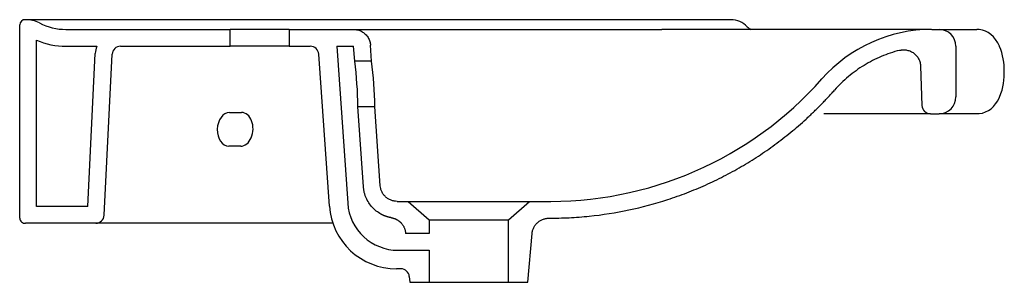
# Model space of a CAD drawing. Header units: millimetres. Extents: x 5036.999 to 5037.583, y 3342.7 to 3342.855.
import ezdxf

# ---------------------------------------------------------------- set-up
doc = ezdxf.new("R2010")
doc.units = ezdxf.units.MM
doc.layers.add('SANINDUSA', color=3, linetype='Continuous')

msp = doc.modelspace()

# ---------------------------------------------------------------- linework, layer by layer
at = {"layer": 'SANINDUSA'}
for p, q in [((5036.99908, 3342.73753), (5036.99908, 3342.85228)), ((5037.4211, 3342.85528), (5037.00249, 3342.85528)), ((5037.02654, 3342.84953), (5037.12404, 3342.84953)), ((5037.12404, 3342.83953), (5037.12404, 3342.84953)), ((5037.15904, 3342.84953), (5037.12404, 3342.84953)), ((5037.15904, 3342.84953), (5037.15904, 3342.83953)), ((5037.15904, 3342.84953), (5037.19722, 3342.84953)), ((5037.54004, 3342.84953), (5037.37997, 3342.84953)), ((5037.54021, 3342.84953), (5037.54454, 3342.84953)), ((5037.54454, 3342.84953), (5037.56695, 3342.84953)), ((5037.00908, 3342.74453), (5037.00908, 3342.84313)), ((5037.20785, 3342.83078), (5037.20719, 3342.84023)), ((5037.02654, 3342.83953), (5037.04476, 3342.83953)), ((5037.03944, 3342.74453), (5037.04392, 3342.83527)), ((5037.04919, 3342.73928), (5037.05391, 3342.83478)), ((5037.0589, 3342.83953), (5037.12404, 3342.83953)), ((5037.15904, 3342.83953), (5037.12404, 3342.83953)), ((5037.15904, 3342.83953), (5037.1715, 3342.83953)), ((5037.18279, 3342.74474), (5037.17648, 3342.83488)), ((5037.18719, 3342.83953), (5037.19721, 3342.83953)), ((5037.18719, 3342.83953), (5037.1937, 3342.74644)), ((5037.19782, 3342.83078), (5037.19721, 3342.83953)), ((5037.55454, 3342.83953), (5037.55454, 3342.80953)), ((5037.20785, 3342.83078), (5037.19782, 3342.83078)), ((5037.53355, 3342.82778), (5037.53437, 3342.80436)), ((5037.58323, 3342.82403), (5037.58323, 3342.82443)), ((5037.12362, 3342.80028), (5037.13069, 3342.80028)), ((5037.19971, 3342.80378), (5037.20973, 3342.80378)), ((5037.20304, 3342.75613), (5037.19971, 3342.80378)), ((5037.21302, 3342.75682), (5037.20973, 3342.80378)), ((5037.53936, 3342.79953), (5037.47624, 3342.79953)), ((5037.53936, 3342.79953), (5037.54454, 3342.79953)), ((5037.56715, 3342.79953), (5037.54454, 3342.79953)), ((5037.1302, 3342.78028), (5037.12313, 3342.78028)), ((5037.22953, 3342.74753), (5037.24204, 3342.73666)), ((5037.28904, 3342.73666), (5037.30156, 3342.74755)), ((5037.03944, 3342.74453), (5037.00908, 3342.74453)), ((5037.24204, 3342.73666), (5037.28904, 3342.73666)), ((5037.24204, 3342.73666), (5037.24204, 3342.72853)), ((5037.28904, 3342.69953), (5037.28904, 3342.73666)), ((5037.0442, 3342.73453), (5037.00249, 3342.73453)), ((5037.05152, 3342.73453), (5037.0442, 3342.73453)), ((5037.14985, 3342.73453), (5037.05152, 3342.73453)), ((5037.16379, 3342.73453), (5037.14985, 3342.73453)), ((5037.18486, 3342.73453), (5037.16379, 3342.73453)), ((5037.22797, 3342.72882), (5037.228, 3342.72853)), ((5037.24204, 3342.72853), (5037.228, 3342.72853)), ((5037.30054, 3342.69953), (5037.30306, 3342.72842)), ((5037.22362, 3342.71853), (5037.24204, 3342.71853)), ((5037.24204, 3342.71853), (5037.24204, 3342.69953)), ((5037.22525, 3342.70753), (5037.22269, 3342.70753)), ((5037.23024, 3342.70297), (5037.23054, 3342.69953)), ((5037.23054, 3342.69953), (5037.24204, 3342.69953)), ((5037.24204, 3342.69953), (5037.28904, 3342.69953)), ((5037.28904, 3342.69953), (5037.30054, 3342.69953))]:
    msp.add_line(p, q, dxfattribs=at)
at = {"layer": 'SANINDUSA', "flags": 128}
for points in [[(5037.58041, 3342.83944), (5037.58036, 3342.83956), (5037.57933, 3342.84158), (5037.5781, 3342.84348), (5037.57675, 3342.84511), (5037.57527, 3342.84648), (5037.57366, 3342.84762), (5037.57201, 3342.84847), (5037.57031, 3342.84907), (5037.5684, 3342.84945), (5037.56695, 3342.8495)], [(5037.5672, 3342.79957), (5037.56836, 3342.79959), (5037.57032, 3342.79993), (5037.57215, 3342.80056), (5037.57383, 3342.80143), (5037.57536, 3342.8025), (5037.57674, 3342.80378), (5037.57807, 3342.80533), (5037.5793, 3342.80719), (5037.58042, 3342.80936), (5037.58124, 3342.81143), (5037.58187, 3342.81342), (5037.58236, 3342.81546), (5037.58273, 3342.81747), (5037.58299, 3342.81946), (5037.58316, 3342.82144), (5037.58323, 3342.82356), (5037.58322, 3342.82403)], [(5037.22953, 3342.74753), (5037.22967, 3342.74753), (5037.23007, 3342.74753), (5037.23075, 3342.74753), (5037.23164, 3342.74753), (5037.23276, 3342.74752), (5037.23578, 3342.74752), (5037.23953, 3342.74752), (5037.24167, 3342.74752), (5037.24416, 3342.74752), (5037.24924, 3342.74752), (5037.25195, 3342.74752), (5037.25496, 3342.74752), (5037.26079, 3342.74752), (5037.26376, 3342.74752), (5037.26696, 3342.74752), (5037.26992, 3342.74753), (5037.27287, 3342.74753), (5037.27576, 3342.74753), (5037.27879, 3342.74753), (5037.2815, 3342.74753), (5037.28413, 3342.74753), (5037.28661, 3342.74753), (5037.28912, 3342.74753), (5037.29128, 3342.74753), (5037.29328, 3342.74753), (5037.29509, 3342.74753), (5037.2968, 3342.74754), (5037.29932, 3342.74754), (5037.30024, 3342.74754), (5037.30096, 3342.74755), (5037.30141, 3342.74755), (5037.30156, 3342.74755)]]:
    msp.add_lwpolyline(points, dxfattribs=at)
at = {"layer": 'SANINDUSA'}
for centre, radius, start, end in [((5037.0023, 3342.85206), 0.00323, 86.50785, 176.10238), ((5037.00253, 3342.8362), 0.01908, 64.25553, 90.10683), ((5037.02634, 3342.88267), 0.03314, 242.07761, 270.34461), ((5037.42092, 3342.84167), 0.01358, 44.10984, 89.25424), ((5037.43465, 3342.85456), 0.00526, 220.85006, 253.10412), ((5037.54021, 3342.76253), 0.087, 90.11296, 138.51634), ((5037.54454, 3342.83953), 0.01, 0, 90), ((5037.02634, 3342.88267), 0.04314, 246.41932, 270.34461), ((5037.0589, 3342.83453), 0.015, 160.52878, 177.17272), ((5037.0589, 3342.83453), 0.005, 90, 177.17272), ((5037.1715, 3342.83453), 0.005, 3.99995, 90), ((5037.54554, 3342.82512), 0.03769, 358.95742, 22.30441), ((5036.98907, 3342.80262), 0.21064, 0.31651, 7.68365), ((5037.0094, 3342.80334), 0.20033, 0.12669, 7.87347), ((5037.31351, 3342.96327), 0.21581, 268.60602, 318.45907), ((5037.54454, 3342.80953), 0.01, 270, 0), ((5037.53936, 3342.80453), 0.005, 182, 270), ((5037.22269, 3342.74753), 0.04, 183.99995, 270), ((5037.22362, 3342.74853), 0.03, 183.99995, 270), ((5037.00223, 3342.73767), 0.00315, 182.56594, 274.82383), ((5037.0442, 3342.73953), 0.005, 270, 357.17272), ((5037.22525, 3342.70253), 0.005, 5, 90)]:
    msp.add_arc(centre, radius, start, end, dxfattribs=at)
for centre, start_param, end_param in [((5037.12337, 3342.79028), 0.034822, 3.176414), ((5037.13044, 3342.79028), 3.176414, 6.318007)]:
    msp.add_ellipse(centre, major_axis=(0.00049, 0.00999), ratio=0.706247, start_param=start_param, end_param=end_param, dxfattribs=at)
for points in [[(5037.19722, 3342.84953), (5037.19799, 3342.84953), (5037.19879, 3342.84944), (5037.1996, 3342.84924)], [(5037.20681, 3342.84234), (5037.20702, 3342.84163), (5037.20714, 3342.84092), (5037.20719, 3342.84023)], [(5037.22299, 3342.74753), (5037.22517, 3342.74753), (5037.22735, 3342.74753), (5037.22953, 3342.74753)]]:
    msp.add_open_spline(points, degree=3, dxfattribs=at)
for points, knots in [([(5037.19722, 3342.84953), (5037.19721, 3342.84953), (5037.19725, 3342.84953), (5037.19743, 3342.84953), (5037.19756, 3342.84953), (5037.19792, 3342.84953), (5037.19815, 3342.84953), (5037.1987, 3342.84953), (5037.19967, 3342.84953), (5037.20136, 3342.84953), (5037.20294, 3342.84953), (5037.20361, 3342.84953), (5037.20395, 3342.84953), (5037.20504, 3342.84953), (5037.20739, 3342.84953), (5037.21028, 3342.84953), (5037.21466, 3342.84953), (5037.21712, 3342.84953), (5037.22124, 3342.84953), (5037.22269, 3342.84953), (5037.22574, 3342.84953), (5037.22735, 3342.84953), (5037.23071, 3342.84953), (5037.23246, 3342.84953), (5037.23611, 3342.84953), (5037.238, 3342.84953), (5037.24387, 3342.84953), (5037.25015, 3342.84953), (5037.25706, 3342.84953), (5037.26181, 3342.84953), (5037.26425, 3342.84953), (5037.27183, 3342.84953), (5037.27985, 3342.84953), (5037.28841, 3342.84953), (5037.29421, 3342.84953), (5037.29716, 3342.84953), (5037.30617, 3342.84953), (5037.31236, 3342.84953), (5037.3251, 3342.84953), (5037.33165, 3342.84953), (5037.3451, 3342.84953), (5037.352, 3342.84953), (5037.36249, 3342.84953), (5037.36601, 3342.84953), (5037.37042, 3342.84953), (5037.37175, 3342.84953), (5037.37308, 3342.84953), (5037.37397, 3342.84953), (5037.37441, 3342.84953), (5037.37664, 3342.84953), (5037.37849, 3342.84953), (5037.37997, 3342.84953)], [0, 0, 0, 0, 0.03125, 0.03125, 0.0625, 0.0625, 0.09375, 0.09375, 0.125, 0.1875, 0.203125, 0.203125, 0.21875, 0.21875, 0.25, 0.3125, 0.3125, 0.375, 0.375, 0.40625, 0.40625, 0.4375, 0.4375, 0.46875, 0.46875, 0.5, 0.5, 0.5625, 0.59375, 0.59375, 0.625, 0.625, 0.6875, 0.71875, 0.71875, 0.75, 0.75, 0.8125, 0.8125, 0.875, 0.875, 0.9375, 0.9375, 0.96875, 0.96875, 0.976563, 0.980469, 0.980469, 0.984375, 0.984375, 1, 1, 1, 1]), ([(5037.1996, 3342.84924), (5037.20041, 3342.84904), (5037.20122, 3342.84873), (5037.20276, 3342.84789), (5037.20349, 3342.84737), (5037.20478, 3342.84613), (5037.20534, 3342.84543), (5037.20623, 3342.84393), (5037.20658, 3342.84314), (5037.20681, 3342.84234)], [0, 0, 0, 0, 0.25, 0.25, 0.5, 0.5, 0.75, 0.75, 1, 1, 1, 1]), ([(5037.52107, 3342.83711), (5037.51737, 3342.83616), (5037.51374, 3342.83494), (5037.5067, 3342.83196), (5037.50329, 3342.83021), (5037.49677, 3342.82622), (5037.49366, 3342.82398), (5037.4878, 3342.81907), (5037.48506, 3342.8164), (5037.48253, 3342.81353)], [0, 0, 0, 0, 0.25, 0.25, 0.5, 0.5, 0.75, 0.75, 1, 1, 1, 1]), ([(5037.52107, 3342.83711), (5037.52117, 3342.83714), (5037.52138, 3342.83719), (5037.52169, 3342.83725), (5037.52201, 3342.83731), (5037.52232, 3342.83735), (5037.52264, 3342.83739), (5037.52296, 3342.83741), (5037.52354, 3342.83744), (5037.5244, 3342.83741), (5037.5255, 3342.83726), (5037.52659, 3342.83698), (5037.52798, 3342.83645), (5037.5296, 3342.8355), (5037.53096, 3342.83422), (5037.53186, 3342.83303), (5037.53244, 3342.83207), (5037.5329, 3342.83105), (5037.53319, 3342.83016), (5037.53336, 3342.82944), (5037.53345, 3342.82889), (5037.53352, 3342.82833), (5037.53354, 3342.82796), (5037.53355, 3342.82778)], [0, 0, 0, 0, 0.017916, 0.035787, 0.05363, 0.071465, 0.089308, 0.107179, 0.125095, 0.187597, 0.250131, 0.312633, 0.375166, 0.500005, 0.624845, 0.687347, 0.74988, 0.812382, 0.874916, 0.906224, 0.937442, 0.968668, 1, 1, 1, 1]), ([(5037.31295, 3342.73755), (5037.31344, 3342.73755), (5037.31444, 3342.73756), (5037.31645, 3342.73759), (5037.31997, 3342.73764), (5037.32699, 3342.73789), (5037.34093, 3342.73895), (5037.36063, 3342.74204), (5037.37988, 3342.74719), (5037.3949, 3342.75252), (5037.40597, 3342.75713), (5037.41677, 3342.76231), (5037.42724, 3342.76805), (5037.43738, 3342.77431), (5037.44554, 3342.77998), (5037.4519, 3342.78478), (5037.45658, 3342.78851), (5037.46117, 3342.79237), (5037.46491, 3342.79569), (5037.46785, 3342.79842), (5037.47003, 3342.80049), (5037.47219, 3342.80259), (5037.47431, 3342.80472), (5037.47641, 3342.80688), (5037.47848, 3342.80907), (5037.48052, 3342.81129), (5037.48186, 3342.81278), (5037.48253, 3342.81353)], [0, 0, 0, 0, 0.007741, 0.015727, 0.031455, 0.062923, 0.125754, 0.250311, 0.374598, 0.437279, 0.49996, 0.562358, 0.624755, 0.686894, 0.749032, 0.780336, 0.811619, 0.842901, 0.874206, 0.889939, 0.905664, 0.921384, 0.937101, 0.952818, 0.968538, 0.984265, 1, 1, 1, 1]), ([(5037.21967, 3342.73781), (5037.21952, 3342.73783), (5037.21923, 3342.73788), (5037.21879, 3342.73797), (5037.21836, 3342.73807), (5037.21793, 3342.73818), (5037.2175, 3342.73829), (5037.21707, 3342.73842), (5037.21665, 3342.73856), (5037.21623, 3342.7387), (5037.21582, 3342.73885), (5037.21541, 3342.73902), (5037.215, 3342.73919), (5037.21459, 3342.73937), (5037.21419, 3342.73956), (5037.21379, 3342.73977), (5037.21255, 3342.74043), (5037.21056, 3342.74174), (5037.20812, 3342.74402), (5037.20608, 3342.74667), (5037.20491, 3342.74889), (5037.20428, 3342.75044), (5037.204, 3342.75123), (5037.20376, 3342.75202), (5037.20354, 3342.75283), (5037.20337, 3342.75364), (5037.20322, 3342.75446), (5037.20311, 3342.75529), (5037.20307, 3342.75585), (5037.20304, 3342.75613)], [0, 0, 0, 0, 0.016795, 0.033537, 0.050233, 0.066892, 0.083522, 0.10013, 0.116726, 0.133318, 0.149915, 0.166523, 0.183153, 0.199812, 0.216508, 0.233249, 0.250045, 0.374924, 0.499804, 0.624683, 0.749562, 0.781059, 0.812391, 0.843614, 0.874781, 0.905948, 0.93717, 0.968503, 1, 1, 1, 1]), ([(5037.22299, 3342.74753), (5037.22242, 3342.74753), (5037.22183, 3342.74758), (5037.22064, 3342.74779), (5037.22004, 3342.74795), (5037.21886, 3342.7484), (5037.21828, 3342.74868), (5037.21718, 3342.74937), (5037.21665, 3342.74977), (5037.21569, 3342.75066), (5037.21526, 3342.75116), (5037.2145, 3342.75221), (5037.21417, 3342.75277), (5037.21365, 3342.75392), (5037.21344, 3342.7545), (5037.21315, 3342.75567), (5037.21306, 3342.75626), (5037.21302, 3342.75682)], [0, 0, 0, 0, 0.125, 0.125, 0.25, 0.25, 0.375, 0.375, 0.5, 0.5, 0.625, 0.625, 0.75, 0.75, 0.875, 0.875, 1, 1, 1, 1]), ([(5037.30156, 3342.74755), (5037.30278, 3342.74754), (5037.30501, 3342.74753), (5037.30724, 3342.74753), (5037.30826, 3342.74753)], [0, 0, 0, 0, 0.545701, 1, 1, 1, 1]), ([(5037.21967, 3342.73781), (5037.21978, 3342.73779), (5037.22, 3342.73775), (5037.22033, 3342.73768), (5037.22066, 3342.73759), (5037.22097, 3342.7375), (5037.22129, 3342.7374), (5037.2216, 3342.73729), (5037.2219, 3342.73717), (5037.2222, 3342.73704), (5037.22249, 3342.73691), (5037.22278, 3342.73676), (5037.22306, 3342.7366), (5037.22333, 3342.73643), (5037.22361, 3342.73625), (5037.22387, 3342.73606), (5037.22413, 3342.73587), (5037.22439, 3342.73566), (5037.22464, 3342.73544), (5037.22488, 3342.73522), (5037.22512, 3342.73498), (5037.22543, 3342.73465), (5037.2258, 3342.73423), (5037.22621, 3342.7337), (5037.22657, 3342.73315), (5037.22689, 3342.73259), (5037.22718, 3342.732), (5037.22742, 3342.7314), (5037.22762, 3342.73078), (5037.22778, 3342.73014), (5037.2279, 3342.72949), (5037.22795, 3342.72904), (5037.22797, 3342.72882)], [0, 0, 0, 0, 0.0257767, 0.0513075, 0.0766177, 0.1017333, 0.1266809, 0.1514877, 0.1761811, 0.2007893, 0.2253405, 0.249863, 0.2743856, 0.2989368, 0.3235449, 0.3482384, 0.3730452, 0.3979928, 0.4231084, 0.4484186, 0.4739494, 0.4997261, 0.5510939, 0.6015764, 0.6513847, 0.7007383, 0.749863, 0.7989878, 0.8483414, 0.8981497, 0.9486322, 1, 1, 1, 1]), ([(5037.30306, 3342.72842), (5037.30307, 3342.72852), (5037.30309, 3342.72873), (5037.30313, 3342.72903), (5037.30318, 3342.72933), (5037.30324, 3342.72964), (5037.30331, 3342.72994), (5037.30344, 3342.73043), (5037.30367, 3342.73111), (5037.30404, 3342.73196), (5037.30448, 3342.73277), (5037.30517, 3342.73379), (5037.3062, 3342.73494), (5037.30743, 3342.73588), (5037.3085, 3342.73648), (5037.30934, 3342.73686), (5037.31021, 3342.73716), (5037.31101, 3342.73735), (5037.31172, 3342.73747), (5037.31233, 3342.73753), (5037.31274, 3342.73754), (5037.31295, 3342.73755)], [0, 0, 0, 0, 0.020882, 0.041723, 0.062542, 0.083358, 0.104193, 0.125065, 0.187559, 0.25009, 0.312584, 0.375115, 0.500007, 0.624899, 0.687393, 0.749925, 0.812419, 0.87495, 0.916635, 0.958265, 1, 1, 1, 1])]:
    msp.add_open_spline(points, degree=3, knots=knots, dxfattribs=at)

doc.saveas('drawing.dxf')
